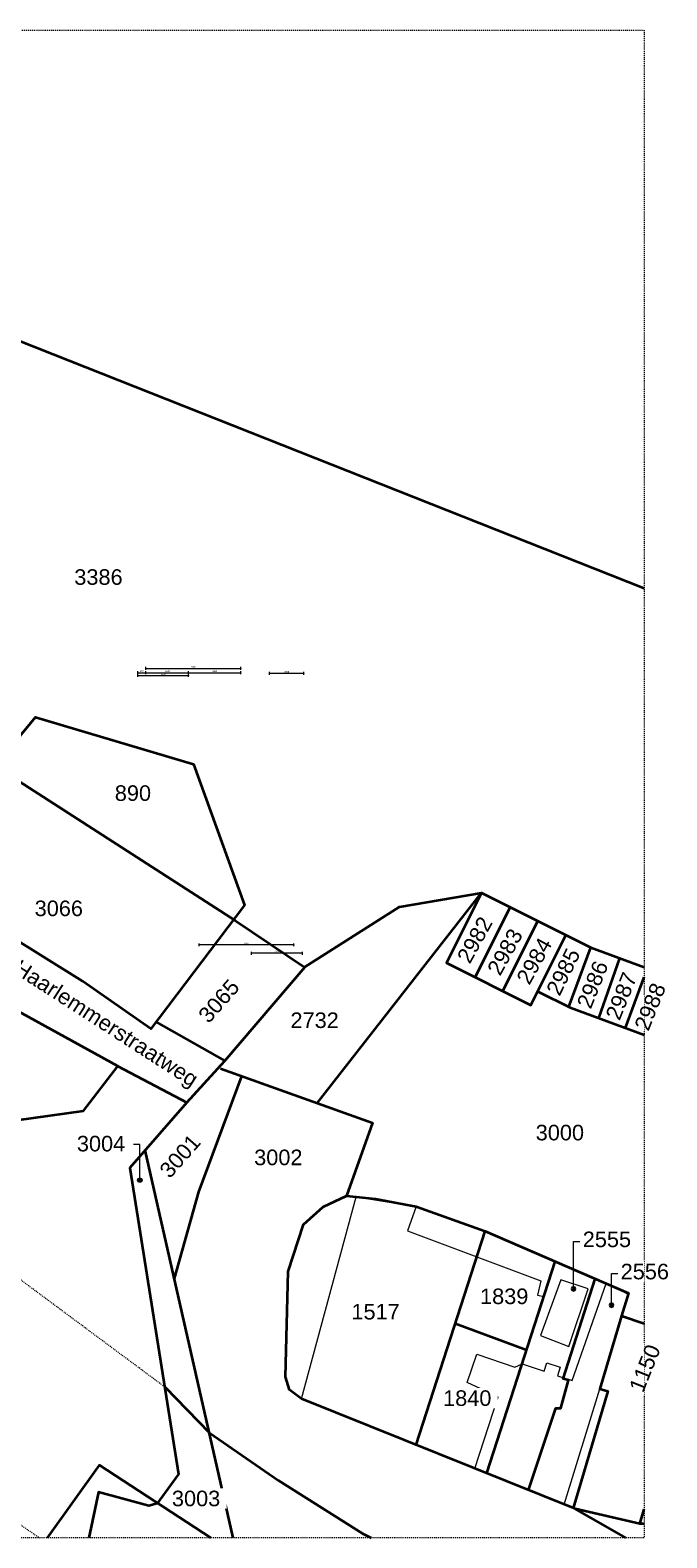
# Model space of a CAD drawing. Extents: x -294884 to 286267, y 0 to 1429765.
# Tile 4 of 178: x 33521 to 99853, y 0 to 157000. Entities that reach past the tile are written whole.
import ezdxf

# ---------------------------------------------------------------- set-up
doc = ezdxf.new("R2010")
doc.units = 0
doc.header["$MEASUREMENT"] = 0
doc.linetypes.add('DASHED', pattern=[200, 100, -100])
for name, color, linetype in [('A-0030-STRAMIEN', 1, 'Continuous'), ('A-0038-STR-MAATLIJN', 1, 'Continuous'), ('A-0070-SYMBOOL', 1, 'Continuous'), ('A-1130-TXT+MT-BE', 1, 'Continuous')]:
    doc.layers.add(name, color=color, linetype=linetype)
doc.dimstyles.new('@D00GM', dxfattribs={"dimtxt": 135, "dimasz": 1, "dimexe": 0.18, "dimexo": 0.0625, "dimgap": 13.5, "dimtad": 1, "dimdec": 0, "dimzin": 0, "dimdsep": 46, "dimtxsty": 'Standard', "dimblk": '^SD00____100_10', "dimcen": 0.09, "dimse1": 1, "dimse2": 1, "dimclrd": 1, "dimadec": 0, "dimazin": 0, "dimtfac": 1, "dimtdec": 4, "dimtmove": 0, "dimatfit": 3, "dimfxl": 0, "dimtolj": 1, "dimtzin": 0, "dimlwd": 13, "dimarcsym": 0})
doc.dimstyles.new('@D03ST', dxfattribs={"dimtxt": 162, "dimasz": 1, "dimexe": 0.18, "dimexo": 0.0625, "dimgap": 16.2, "dimtad": 1, "dimdec": 0, "dimzin": 0, "dimdsep": 46, "dimtxsty": 'Standard', "dimblk": '^SD03____100_10', "dimcen": 0.09, "dimse1": 1, "dimse2": 1, "dimclrd": 1, "dimadec": 0, "dimazin": 0, "dimtfac": 1, "dimtdec": 4, "dimtmove": 0, "dimatfit": 3, "dimfxl": 0, "dimtolj": 1, "dimtzin": 0, "dimlwd": 13, "dimarcsym": 0})

# ---------------------------------------------------------------- blocks, each defined once
blk = doc.blocks.new('M-KADASTRAAL_1')
at = {"color": 7, "linetype": 'DASHED', "lineweight": 0}
blk.add_lwpolyline([(42946, 1565), (42946, 158565), (237946, 158565), (237946, 1565)], close=True, dxfattribs=at)
at = {"color": 4, "linetype": 'Continuous', "lineweight": 35}
for points in [[(112937, 149934), (237946, 100447)], [(133098, 105184), (162887, 86584), (170237, 81994), (195337, 65834), (202537, 60984), (212437, 67284), (220987, 68734), (232387, 63034), (237946, 61007)], [(156401, 77484), (162287, 72234), (174537, 87034), (190987, 82134), (196287, 67434), (186537, 54584), (179437, 59534), (171587, 64434), (168387, 66884), (165837, 69134), (162287, 71884), (162287, 72234)], [(151906, 71134), (158231, 66534), (152987, 59734), (156687, 42834), (179537, 46034), (183087, 50684), (166937, 59584), (161187, 63234), (160987, 63684), (158087, 65684), (157884, 66084)], [(203886, 46834), (220987, 68734)], [(220987, 68734), (217337, 61434), (226137, 57034), (229787, 64334)], [(220337, 59934), (223937, 67134)], [(223204, 58500), (226854, 65800)], [(230087, 56850), (232387, 63034)], [(233212, 55684), (235405, 61934)], [(187069, 55284), (194237, 51234), (202616, 61034)], [(236000, 54659), (237946, 59951)], [(226854, 58467), (230221, 56784), (237946, 53943)], [(183087, 50684), (190287, 46884), (184337, 40084), (189437, 8184), (187187, 5134), (186337, 4884), (181087, 6334), (180085, 1565)], [(190287, 46884), (194237, 51234)], [(193786, 50434), (209637, 44784), (206929, 37184)], [(188991, 28584), (191537, 37584), (196037, 49631)], [(195133, 1565), (185956, 41934)], [(236008, 1565), (230737, 4584), (202237, 16034), (200987, 16984), (200587, 18334), (200837, 29284), (202437, 34184), (204487, 36034), (206929, 37184), (209937, 36884), (214187, 36084), (221387, 33484), (236287, 27034), (235587, 24684), (237946, 23886)], [(214185, 11234), (221387, 33484)], [(221528, 8284), (228664, 30334)], [(225884, 6534), (228737, 15084), (229237, 15084), (230037, 17984), (229494, 18134), (232822, 28534)], [(218280, 23884), (225687, 21134)], [(235587, 24684), (233324, 17084), (234163, 16834), (230538, 4664)], [(187983, 17284), (192651, 12484), (199837, 7534), (208587, 2034), (209478, 1565)], [(175786, 1565), (181187, 9134), (192803, 1565)], [(237946, 3034), (237487, 3034), (230737, 4584)], [(237487, 3034), (237946, 4542)]]:
    blk.add_lwpolyline(points, dxfattribs=at)
at = {"color": 1, "linetype": 'DASHED', "lineweight": 13}
for points in [[(187983, 17284), (170687, 30134), (140068, 52884), (125437, 65134), (99037, 94384), (91411, 102834), (81737, 110884), (72687, 117434), (65733, 122134)], [(55533, 105784), (70537, 93384), (89937, 74784), (102537, 61084), (114995, 44584), (125037, 36334), (156437, 14234), (174938, 1565)]]:
    blk.add_lwpolyline(points, dxfattribs=at)
at = {"color": 1, "linetype": 'Continuous', "lineweight": 13}
for points in [[(202237, 16034), (207932, 37084), (214187, 36084), (213267, 33534), (227187, 28334), (226837, 26834), (227483, 26683), (225216, 19677)], [(225216, 19677), (227515, 18934), (227790, 19784), (229181, 19334), (228890, 18434), (230435, 17934), (233977, 28034), (236258, 26934), (235587, 24684), (237946, 23886)], [(220283, 8784), (222737, 16234), (219487, 17734), (220487, 20684), (224470, 19334), (225216, 19677)], [(229617, 5034), (233324, 17084)]]:
    blk.add_lwpolyline(points, dxfattribs=at)
blk.add_lwpolyline([(227137, 22634), (230087, 21484), (232087, 27484), (229237, 28434)], close=True, dxfattribs=at)
at = {"layer": 'A-0070-SYMBOOL', "color": 1, "linetype": 'Continuous', "lineweight": 13}
for points in [[(185387, 38815), (185387, 42518), (184737, 42518)], [(230587, 27496), (230587, 32434), (231237, 32434)], [(234537, 25792), (234537, 29084), (235187, 29084)]]:
    blk.add_lwpolyline(points, dxfattribs=at)
at = {"layer": 'A-0070-SYMBOOL', "color": 7, "linetype": 'Continuous', "lineweight": 18}
for points in [[(185632, 38815), (185561, 38642), (185387, 38570), (185214, 38642), (185143, 38815), (185214, 38988), (185387, 39060), (185561, 38988)], [(185562, 38815), (185511, 38691), (185387, 38640), (185264, 38691), (185212, 38815), (185264, 38939), (185387, 38990), (185511, 38939)], [(185493, 38815), (185462, 38741), (185387, 38710), (185313, 38741), (185282, 38815), (185313, 38889), (185387, 38920), (185462, 38889)], [(185422, 38815), (185412, 38790), (185387, 38780), (185363, 38790), (185352, 38815), (185363, 38840), (185387, 38850), (185412, 38840)], [(230832, 27496), (230761, 27669), (230587, 27741), (230414, 27669), (230343, 27496), (230414, 27323), (230587, 27251), (230761, 27323)], [(230762, 27496), (230711, 27620), (230587, 27671), (230464, 27620), (230412, 27496), (230464, 27372), (230587, 27321), (230711, 27372)], [(230693, 27496), (230662, 27570), (230587, 27601), (230513, 27570), (230482, 27496), (230513, 27422), (230587, 27391), (230662, 27422)], [(230622, 27496), (230612, 27521), (230587, 27531), (230563, 27521), (230552, 27496), (230563, 27471), (230587, 27461), (230612, 27471)], [(234782, 25792), (234711, 25965), (234537, 26037), (234364, 25965), (234293, 25792), (234364, 25619), (234537, 25547), (234711, 25619)], [(234712, 25792), (234661, 25916), (234537, 25967), (234414, 25916), (234362, 25792), (234414, 25668), (234537, 25617), (234661, 25668)], [(234643, 25792), (234612, 25866), (234537, 25897), (234463, 25866), (234432, 25792), (234463, 25718), (234537, 25687), (234612, 25718)], [(234572, 25792), (234562, 25817), (234537, 25827), (234513, 25817), (234502, 25792), (234513, 25767), (234537, 25757), (234562, 25767)]]:
    blk.add_lwpolyline(points, close=True, dxfattribs=at)
at = {"linetype": 'Continuous'}
for points in [[(178478, 102674), (184258, 102674), (184258, 100559), (178478, 100559)], [(182697, 80174), (187227, 80174), (187227, 78059), (182697, 78059)], [(174347, 68174), (180127, 68174), (180127, 66059), (174347, 66059)], [(218091, 62071), (220892, 67127), (222742, 66102), (219941, 61046)], [(191109, 56215), (194929, 60553), (196516, 59155), (192697, 54817)], [(200997, 56524), (206777, 56524), (206777, 54409), (200997, 54409)], [(187059, 40065), (190879, 44403), (192466, 43005), (188647, 38667)], [(226547, 44824), (232327, 44824), (232327, 42709), (226547, 42709)], [(178747, 43674), (184527, 43674), (184527, 41559), (178747, 41559)], [(197216, 42240), (202996, 42240), (202996, 40125), (197216, 40125)], [(231447, 33703), (237227, 33703), (237227, 31588), (231447, 31588)], [(237946, 30353), (237946, 28238), (235397, 28238), (235397, 30353)], [(220747, 27774), (226527, 27774), (226527, 25659), (220747, 25659)], [(207347, 26174), (213127, 26174), (213127, 24059), (207347, 24059)], [(237946, 21943), (237946, 16444), (236050, 17202)], [(216897, 17174), (222677, 17174), (222677, 15059), (216897, 15059)], [(188647, 6724), (194427, 6724), (194427, 4609), (188647, 4609)]]:
    blk.add_wipeout(points, dxfattribs=at)
at = {"color": 7, "linetype": 'Continuous', "char_height": 1620, "attachment_point": 7, "line_spacing_factor": 1.333333}
for s, insert, rotation in [('{\\fArial|b0|i0|c12|p0;3386}', (178568, 100784), 0), ('{\\fArial|b0|i0|c12|p0;890}', (182787, 78284), 0), ('{\\fArial|b0|i0|c12|p0;3066}', (174437, 66284), 0), ('{\\fArial|b0|i0|c12|p0;2982}', (219788, 61234), 61.01595), ('{\\fArial|b0|i0|c12|p0;3065}', (192587, 55034), 48.63679), ('{\\fArial|b0|i0|c12|p0;2732}', (201087, 54634), 0), ('{\\fArial|b0|i0|c12|p0;3000}', (226637, 42934), 0), ('{\\fArial|b0|i0|c12|p0;3004}', (178837, 41784), 0), ('{\\fArial|b0|i0|c12|p0;3001}', (188537, 38884), 48.63679), ('{\\fArial|b0|i0|c12|p0;3002}', (197306, 40350), 0), ('{\\fArial|b0|i0|c12|p0;2555}', (231537, 31813), 0), ('{\\fArial|b0|i0|c12|p0;2556}', (235487, 28463), 0), ('{\\fArial|b0|i0|c12|p0;1839}', (220837, 25884), 0), ('{\\fArial|b0|i0|c12|p0;1517}', (207437, 24284), 0), ('{\\fArial|b0|i0|c12|p0;1150}', (237838, 16584), 68.20178), ('{\\fArial|b0|i0|c12|p0;1840}', (216987, 15284), 0), ('{\\fArial|b0|i0|c12|p0;3003}', (188737, 4834), 0)]:
    blk.add_mtext(s, dxfattribs=dict(at, insert=insert, rotation=rotation))
at = {"linetype": 'Continuous'}
for points in [[(167596, 65070), (191249, 49812), (189875, 47682), (166222, 62940)], [(221241, 60821), (224042, 65877), (225892, 64852), (223091, 59796)]]:
    blk.add_wipeout(points, dxfattribs=at)
at = {"color": 7, "linetype": 'Continuous', "char_height": 1620, "attachment_point": 7}
for s, insert, rotation, line_spacing_factor in [('{\\fArial|b0|i0|c12|p0;Oude Haarlemmerstraatweg}', (166647, 63433), 327.17508, 0.933333), ('{\\fArial|b0|i0|c12|p0;2983}', (222938, 59984), 61.01595, 1.333333)]:
    blk.add_mtext(s, dxfattribs=dict(at, insert=insert, rotation=rotation, line_spacing_factor=line_spacing_factor))
at = {"linetype": 'Continuous'}
blk.add_wipeout([(224291, 59871), (227092, 64927), (228942, 63902), (226141, 58846)], dxfattribs=at)
at = {"color": 7, "linetype": 'Continuous', "insert": (225988, 59034), "char_height": 1620, "attachment_point": 7, "rotation": 61.01595, "line_spacing_factor": 1.333333}
blk.add_mtext('{\\fArial|b0|i0|c12|p0;2984}', dxfattribs=at)
at = {"linetype": 'Continuous'}
blk.add_wipeout([(227402, 58637), (229953, 63824), (231851, 62891), (229300, 57704)], dxfattribs=at)
at = {"color": 7, "linetype": 'Continuous', "insert": (229138, 57884), "char_height": 1620, "attachment_point": 7, "rotation": 63.81918, "line_spacing_factor": 1.333333}
blk.add_mtext('{\\fArial|b0|i0|c12|p0;2985}', dxfattribs=at)
at = {"linetype": 'Continuous'}
blk.add_wipeout([(230600, 57152), (232746, 62519), (234710, 61733), (232564, 56366)], dxfattribs=at)
at = {"color": 7, "linetype": 'Continuous', "insert": (232388, 56534), "char_height": 1620, "attachment_point": 7, "rotation": 68.20178, "line_spacing_factor": 1.333333}
blk.add_mtext('{\\fArial|b0|i0|c12|p0;2986}', dxfattribs=at)
at = {"linetype": 'Continuous'}
blk.add_wipeout([(233600, 55952), (235746, 61319), (237710, 60533), (235564, 55166)], dxfattribs=at)
at = {"color": 7, "linetype": 'Continuous', "insert": (235388, 55334), "char_height": 1620, "attachment_point": 7, "rotation": 68.20178, "line_spacing_factor": 1.333333}
blk.add_mtext('{\\fArial|b0|i0|c12|p0;2987}', dxfattribs=at)
at = {"linetype": 'Continuous'}
blk.add_wipeout([(237946, 58217), (237946, 54314), (236600, 54852)], dxfattribs=at)
at = {"color": 7, "linetype": 'Continuous', "insert": (238388, 54234), "char_height": 1620, "attachment_point": 7, "rotation": 68.20178, "line_spacing_factor": 1.333333}
blk.add_mtext('{\\fArial|b0|i0|c12|p0;2988}', dxfattribs=at)
blk = doc.blocks.new('*D')
at = {"color": 1, "linetype": 'Continuous', "lineweight": 13}
for points in [[(62927, 114665), (63143, 119960)], [(63293, 119954), (62993, 119966)], [(78427, 113303), (78957, 118577)], [(79106, 118562), (78808, 118592)], [(79148, 115040), (79499, 118522)], [(79648, 118507), (79349, 118537)], [(79648, 118507), (79349, 118537)], [(79682, 118845), (79383, 118875)], [(79499, 118522), (79533, 118860)], [(63077, 114659), (62777, 114671)], [(78968, 113249), (79148, 115040)], [(79298, 115025), (78999, 115055)], [(79298, 115025), (78999, 115055)], [(78576, 113288), (78278, 113318)], [(79118, 113234), (78819, 113264)], [(79118, 113234), (78819, 113264)], [(78934, 112910), (78968, 113249)], [(79084, 112895), (78785, 112925)], [(-122398, 58428), (-122398, 58128)], [(-117098, 58275), (-122398, 58278)], [(-117098, 58425), (-117098, 58125)], [(26619, -2220), (26619, -1920)], [(26619, -2220), (26619, -1920)], [(26619, -2070), (31919, -2070)], [(26619, -2070), (31919, -2070)], [(31919, -2220), (31919, -1920)], [(31919, -2220), (31919, -1920)], [(117098, -58425), (117098, -58125)], [(117098, -58275), (122398, -58278)], [(122398, -58428), (122398, -58128)]]:
    blk.add_lwpolyline(points, dxfattribs=at)
at = {"color": 7, "linetype": 'Continuous', "lineweight": 18}
for points in [[(63166, 119959), (63144, 119983), (63120, 119961), (63142, 119937)], [(78980, 118574), (78960, 118599), (78934, 118579), (78955, 118554)], [(79521, 118520), (79501, 118545), (79476, 118524), (79496, 118499)], [(79521, 118520), (79501, 118545), (79476, 118524), (79496, 118499)], [(79555, 118858), (79535, 118883), (79510, 118863), (79530, 118838)], [(62950, 114664), (62928, 114688), (62904, 114666), (62926, 114642)], [(79171, 115037), (79151, 115063), (79126, 115042), (79146, 115017)], [(79171, 115037), (79151, 115063), (79126, 115042), (79146, 115017)], [(78450, 113301), (78429, 113326), (78404, 113305), (78425, 113280)], [(78991, 113246), (78971, 113272), (78945, 113251), (78966, 113226)], [(78991, 113246), (78971, 113272), (78945, 113251), (78966, 113226)], [(78957, 112908), (78937, 112933), (78911, 112913), (78932, 112888)], [(-122398, 58301), (-122421, 58278), (-122398, 58255), (-122375, 58278)], [(-117098, 58298), (-117121, 58275), (-117098, 58252), (-117075, 58275)], [(26619, -2093), (26642, -2070), (26619, -2047), (26596, -2070)], [(26619, -2093), (26642, -2070), (26619, -2047), (26596, -2070)], [(31919, -2093), (31942, -2070), (31919, -2047), (31896, -2070)], [(31919, -2093), (31942, -2070), (31919, -2047), (31896, -2070)], [(117098, -58298), (117121, -58275), (117098, -58252), (117075, -58275)], [(122398, -58301), (122421, -58278), (122398, -58255), (122375, -58278)]]:
    blk.add_lwpolyline(points, close=True, dxfattribs=at)
at = {"layer": 'A-0030-STRAMIEN', "color": 1, "linetype": 'Continuous', "lineweight": 13}
for points in [[(139855, 104285), (140818, 109496)], [(140965, 109469), (140670, 109524)], [(140003, 104257), (139708, 104312)], [(150193, -2166), (150193, -1866)], [(150193, -2016), (155493, -2016)], [(155493, -2166), (155493, -1866)], [(162027, -30782), (162027, -31082)], [(167327, -30932), (162027, -30932)], [(167327, -30782), (167327, -31082)]]:
    blk.add_lwpolyline(points, dxfattribs=at)
at = {"layer": 'A-0030-STRAMIEN', "color": 7, "linetype": 'Continuous', "lineweight": 18}
for points in [[(140840, 109492), (140822, 109519), (140795, 109501), (140814, 109474)], [(139878, 104280), (139859, 104307), (139833, 104289), (139851, 104262)], [(150193, -2039), (150216, -2016), (150193, -1993), (150170, -2016)], [(155493, -2039), (155516, -2016), (155493, -1993), (155470, -2016)], [(162027, -30909), (162004, -30932), (162027, -30955), (162050, -30932)], [(167327, -30909), (167304, -30932), (167327, -30955), (167350, -30932)]]:
    blk.add_lwpolyline(points, close=True, dxfattribs=at)
at = {"layer": 'A-0038-STR-MAATLIJN', "color": 1, "linetype": 'Continuous', "lineweight": 13}
for points in [[(54211, 116191), (54774, 129790)], [(54924, 129784), (54624, 129797)], [(93531, 103792), (95230, 122696)], [(95379, 122683), (95080, 122709)], [(54361, 116185), (54061, 116197)], [(134881, 116129), (134586, 116184)], [(132939, 106441), (134733, 116156)], [(140523, 109551), (141512, 114908)], [(141660, 114881), (141365, 114935)], [(139716, 105182), (140523, 109551)], [(140670, 109524), (140375, 109578)], [(140670, 109524), (140375, 109578)], [(133086, 106414), (132791, 106468)], [(139863, 105155), (139568, 105209)], [(139863, 105155), (139568, 105209)], [(93680, 103778), (93382, 103805)], [(139708, 104312), (139413, 104366)], [(139560, 104339), (139716, 105182)], [(58982, 102621), (58994, 102921)], [(58988, 102771), (64711, 102534)], [(64705, 102384), (64717, 102684)], [(136364, 96015), (136419, 96310)], [(136392, 96163), (141960, 95134)], [(141932, 94987), (141987, 95282)], [(98404, 84548), (98430, 84847)], [(98417, 84697), (105364, 84073)], [(105351, 83924), (105378, 84222)], [(27759, -1151), (27759, -1451)], [(41370, -1298), (27759, -1301)], [(41370, -1148), (41370, -1448)], [(80074, -1152), (80074, -1452)], [(99055, -1298), (80074, -1302)], [(99055, -1148), (99055, -1448)], [(150193, -1866), (150193, -1566)], [(151050, -1420), (151050, -1120)], [(151050, -1270), (160941, -1270)], [(151050, -1866), (151050, -1566)], [(151050, -1866), (151050, -1566)], [(155493, -1866), (155493, -1566)], [(155493, -1866), (155493, -1566)], [(160941, -1420), (160941, -1120)], [(160941, -1866), (160941, -1566)], [(85620, -2081), (85620, -1781)], [(85620, -2081), (85620, -1781)], [(87964, -2761), (87964, -2461)], [(87964, -2611), (89764, -2611)], [(89764, -2761), (89764, -2461)], [(89764, -2761), (89764, -2461)], [(89764, -2611), (93264, -2611)], [(93264, -2761), (93264, -2461)], [(150193, -1716), (151050, -1716)], [(151050, -1716), (155493, -1716)], [(155493, -1716), (160941, -1716)], [(163921, -1933), (163921, -1633)], [(163921, -1783), (167496, -1783)], [(167496, -1933), (167496, -1633)], [(16419, -29459), (16419, -29759)], [(16419, -29609), (30030, -29612)], [(30030, -29462), (30030, -29762)], [(85801, -29491), (85801, -29791)], [(85801, -29641), (104781, -29645)], [(104781, -29495), (104781, -29795)], [(91591, -30907), (91591, -30607)], [(95091, -30757), (91591, -30757)], [(95091, -30907), (95091, -30607)], [(95091, -30907), (95091, -30607)], [(96891, -30757), (95091, -30757)], [(96891, -30907), (96891, -30607)], [(156589, -30203), (156589, -29903)], [(166470, -30053), (156589, -30053)], [(166470, -30203), (166470, -29903)]]:
    blk.add_lwpolyline(points, dxfattribs=at)
at = {"layer": 'A-0038-STR-MAATLIJN', "color": 7, "linetype": 'Continuous', "lineweight": 18}
for points in [[(54797, 129790), (54775, 129813), (54751, 129791), (54773, 129768)], [(95253, 122694), (95232, 122719), (95207, 122698), (95228, 122673)], [(54234, 116190), (54212, 116214), (54188, 116192), (54210, 116168)], [(134756, 116152), (134737, 116179), (134711, 116161), (134729, 116134)], [(141535, 114904), (141516, 114930), (141490, 114912), (141508, 114885)], [(140545, 109547), (140527, 109574), (140500, 109555), (140519, 109528)], [(140545, 109547), (140527, 109574), (140500, 109555), (140519, 109528)], [(132961, 106437), (132943, 106463), (132916, 106445), (132934, 106418)], [(139738, 105178), (139720, 105205), (139693, 105186), (139712, 105159)], [(139738, 105178), (139720, 105205), (139693, 105186), (139712, 105159)], [(93554, 103790), (93533, 103815), (93508, 103794), (93529, 103769)], [(139583, 104335), (139564, 104362), (139538, 104343), (139556, 104317)], [(58987, 102748), (59011, 102770), (58989, 102794), (58965, 102772)], [(64710, 102511), (64734, 102533), (64712, 102557), (64688, 102535)], [(136387, 96140), (136414, 96158), (136396, 96185), (136369, 96167)], [(141956, 95112), (141982, 95130), (141964, 95157), (141937, 95138)], [(98415, 84674), (98440, 84695), (98419, 84720), (98394, 84699)], [(105362, 84050), (105387, 84071), (105366, 84096), (105342, 84075)], [(27759, -1278), (27736, -1301), (27759, -1324), (27782, -1301)], [(41370, -1275), (41347, -1298), (41370, -1321), (41393, -1298)], [(80074, -1279), (80051, -1302), (80074, -1325), (80097, -1302)], [(99055, -1275), (99032, -1298), (99055, -1321), (99078, -1298)], [(151050, -1293), (151073, -1270), (151050, -1247), (151027, -1270)], [(160941, -1293), (160964, -1270), (160941, -1247), (160918, -1270)], [(85620, -1954), (85643, -1931), (85620, -1908), (85597, -1931)], [(85620, -1954), (85643, -1931), (85620, -1908), (85597, -1931)], [(87964, -2634), (87987, -2611), (87964, -2588), (87941, -2611)], [(89764, -2634), (89787, -2611), (89764, -2588), (89741, -2611)], [(89764, -2634), (89787, -2611), (89764, -2588), (89741, -2611)], [(93264, -2634), (93287, -2611), (93264, -2588), (93241, -2611)], [(150193, -1739), (150216, -1716), (150193, -1693), (150170, -1716)], [(151050, -1739), (151073, -1716), (151050, -1693), (151027, -1716)], [(151050, -1739), (151073, -1716), (151050, -1693), (151027, -1716)], [(155493, -1739), (155516, -1716), (155493, -1693), (155470, -1716)], [(155493, -1739), (155516, -1716), (155493, -1693), (155470, -1716)], [(160941, -1739), (160964, -1716), (160941, -1693), (160918, -1716)], [(163921, -1806), (163944, -1783), (163921, -1760), (163898, -1783)], [(167496, -1806), (167519, -1783), (167496, -1760), (167473, -1783)], [(16419, -29586), (16442, -29609), (16419, -29632), (16396, -29609)], [(30030, -29589), (30053, -29612), (30030, -29635), (30007, -29612)], [(85801, -29618), (85824, -29641), (85801, -29664), (85778, -29641)], [(104781, -29622), (104804, -29645), (104781, -29668), (104758, -29645)], [(91591, -30780), (91568, -30757), (91591, -30734), (91614, -30757)], [(95091, -30780), (95068, -30757), (95091, -30734), (95114, -30757)], [(95091, -30780), (95068, -30757), (95091, -30734), (95114, -30757)], [(96891, -30780), (96868, -30757), (96891, -30734), (96914, -30757)], [(156589, -30076), (156566, -30053), (156589, -30030), (156612, -30053)], [(166470, -30076), (166447, -30053), (166470, -30030), (166492, -30053)]]:
    blk.add_lwpolyline(points, close=True, dxfattribs=at)
at = {"layer": 'A-0038-STR-MAATLIJN', "color": 1, "linetype": 'Continuous'}
blk.add_point((85620, -1931), dxfattribs=at)
at = {"layer": 'A-1130-TXT+MT-BE', "color": 1, "linetype": 'Continuous', "lineweight": 13}
for points in [[(62774, 119975), (63160, 129448)], [(63310, 129442), (63010, 129455)], [(62604, 115818), (62774, 119975)], [(62923, 119969), (62624, 119981)], [(62923, 119969), (62624, 119981)], [(62708, 114673), (62408, 114685)], [(62754, 115812), (62454, 115824)], [(62754, 115812), (62454, 115824)], [(62558, 114679), (62604, 115818)], [(-131879, 58064), (-131879, 57764)], [(-122398, 57908), (-131879, 57914)], [(-122398, 58058), (-122398, 57758)], [(-122398, 58058), (-122398, 57758)], [(-118237, 57906), (-122398, 57908)], [(-118237, 58056), (-118237, 57756)], [(-118237, 58056), (-118237, 57756)], [(-117097, 57905), (-118237, 57906)], [(-117097, 58055), (-117097, 57755)], [(26618, -1850), (26618, -1550)], [(27759, -1850), (27759, -1550)], [(27759, -1850), (27759, -1550)], [(31919, -1850), (31919, -1550)], [(31919, -1850), (31919, -1550)], [(41400, -1850), (41400, -1550)], [(26618, -1700), (27759, -1700)], [(27759, -1700), (31919, -1700)], [(31919, -1700), (41400, -1700)], [(25452, -30820), (25452, -30520)], [(25452, -30670), (30752, -30670)], [(30752, -30820), (30752, -30520)], [(71110, -33871), (70810, -33871)], [(70960, -34871), (70960, -33871)], [(115190, -33871), (114890, -33871)], [(115040, -34871), (115040, -33871)], [(71110, -34871), (70810, -34871)], [(115190, -34871), (114890, -34871)], [(117097, -58055), (117097, -57755)], [(117097, -57905), (118237, -57906)], [(118237, -58056), (118237, -57756)], [(118237, -58056), (118237, -57756)], [(118237, -57906), (122398, -57908)], [(122398, -58058), (122398, -57758)], [(122398, -58058), (122398, -57758)], [(122398, -57908), (131879, -57914)], [(131879, -58064), (131879, -57764)]]:
    blk.add_lwpolyline(points, dxfattribs=at)
at = {"layer": 'A-1130-TXT+MT-BE', "color": 7, "linetype": 'Continuous', "lineweight": 18}
for points in [[(63183, 129448), (63161, 129471), (63137, 129449), (63159, 129426)], [(62797, 119974), (62774, 119998), (62751, 119976), (62773, 119952)], [(62797, 119974), (62774, 119998), (62751, 119976), (62773, 119952)], [(62581, 114678), (62559, 114702), (62535, 114680), (62557, 114656)], [(62627, 115817), (62605, 115841), (62581, 115819), (62603, 115795)], [(62627, 115817), (62605, 115841), (62581, 115819), (62603, 115795)], [(-131879, 57937), (-131902, 57914), (-131879, 57891), (-131856, 57914)], [(-122398, 57931), (-122421, 57908), (-122398, 57885), (-122375, 57908)], [(-122398, 57931), (-122421, 57908), (-122398, 57885), (-122375, 57908)], [(-118237, 57929), (-118260, 57906), (-118237, 57883), (-118214, 57906)], [(-118237, 57929), (-118260, 57906), (-118237, 57883), (-118214, 57906)], [(-117097, 57928), (-117120, 57905), (-117097, 57882), (-117074, 57905)], [(26618, -1723), (26641, -1700), (26618, -1677), (26595, -1700)], [(27759, -1723), (27782, -1700), (27759, -1677), (27736, -1700)], [(27759, -1723), (27782, -1700), (27759, -1677), (27736, -1700)], [(31919, -1723), (31942, -1700), (31919, -1677), (31896, -1700)], [(31919, -1723), (31942, -1700), (31919, -1677), (31896, -1700)], [(41400, -1723), (41423, -1700), (41400, -1677), (41377, -1700)], [(25452, -30693), (25475, -30670), (25452, -30647), (25429, -30670)], [(30752, -30693), (30775, -30670), (30752, -30647), (30729, -30670)], [(70982, -33871), (70960, -33848), (70937, -33871), (70960, -33894)], [(115063, -33871), (115040, -33848), (115017, -33871), (115040, -33894)], [(70982, -34871), (70960, -34848), (70937, -34871), (70960, -34894)], [(115063, -34871), (115040, -34848), (115017, -34871), (115040, -34894)], [(117097, -57928), (117120, -57905), (117097, -57882), (117074, -57905)], [(118237, -57929), (118260, -57906), (118237, -57883), (118214, -57906)], [(118237, -57929), (118260, -57906), (118237, -57883), (118214, -57906)], [(122398, -57931), (122421, -57908), (122398, -57885), (122375, -57908)], [(122398, -57931), (122421, -57908), (122398, -57885), (122375, -57908)], [(131879, -57937), (131902, -57914), (131879, -57891), (131856, -57914)]]:
    blk.add_lwpolyline(points, close=True, dxfattribs=at)
at = {"color": 7, "linetype": 'Continuous', "char_height": 135, "attachment_point": 7, "line_spacing_factor": 0.933333}
for s, insert, rotation in [('{\\fArial|b0|i0|c12|p0;340}', (79443, 118543), 84.25823), ('{\\fArial|b0|i0|c12|p0;5300}', (62969, 117109), 87.66537), ('{\\fArial|b0|i0|c12|p0;3500}', (79246, 116581), 84.25768), ('{\\fArial|b0|i0|c12|p0;5300}', (78614, 115740), 84.25768), ('{\\fArial|b0|i0|c12|p0;340}', (78879, 112931), 84.25823), ('{\\fArial|b0|i0|c12|p0;1800}', (78980, 113945), 84.25768), ('{\\fArial|b0|i0|c12|p0;5300}', (-119954, 58369), 359.96536), ('{\\fArial|b0|i0|c12|p0;5300}', (119541, -58219), 359.96537)]:
    blk.add_mtext(s, dxfattribs=dict(at, insert=insert, rotation=rotation))
at = {"color": 7, "linetype": 'Continuous', "insert": (29063, -2013), "char_height": 135, "attachment_point": 7, "line_spacing_factor": 0.933333}
blk.add_mtext('{\\fArial|b0|i0|c12|p0;5300}', dxfattribs=at)
blk.add_mtext('{\\fArial|b0|i0|c12|p0;5300}', dxfattribs=at)
at = {"layer": 'A-0030-STRAMIEN', "color": 7, "linetype": 'Continuous', "insert": (140224, 106660), "char_height": 162, "attachment_point": 7, "rotation": 79.5354, "line_spacing_factor": 0.933333}
blk.add_mtext('{\\fArial|b0|i0|c12|p0;5300}', dxfattribs=at)
at = {"layer": 'A-0030-STRAMIEN', "color": 7, "linetype": 'Continuous', "char_height": 162, "attachment_point": 7, "line_spacing_factor": 0.933333}
for insert in [(152596, -1947), (164429, -30821)]:
    blk.add_mtext('{\\fArial|b0|i0|c12|p0;5300}', dxfattribs=dict(at, insert=insert))
at = {"layer": 'A-0038-STR-MAATLIJN', "color": 7, "linetype": 'Continuous', "char_height": 162, "attachment_point": 7, "line_spacing_factor": 0.933333}
for s, insert, rotation in [('{\\fArial|b0|i0|c12|p0;13611}', (54411, 122684), 87.63068), ('{\\fArial|b0|i0|c12|p0;18980}', (94284, 112942), 84.86502), ('{\\fArial|b0|i0|c12|p0;9880}', (133723, 111068), 79.53505), ('{\\fArial|b0|i0|c12|p0;5448}', (140905, 111999), 79.5354), ('{\\fArial|b0|i0|c12|p0;4443}', (140007, 107136), 79.5354), ('{\\fArial|b0|i0|c12|p0;857}', (139536, 104591), 79.5354), ('{\\fArial|b0|i0|c12|p0;5728}', (61605, 102732), 357.63068), ('{\\fArial|b0|i0|c12|p0;5662}', (138945, 95761), 349.53505), ('{\\fArial|b0|i0|c12|p0;6975}', (101650, 84476), 354.86502), ('{\\fArial|b0|i0|c12|p0;13611}', (34255, -1189), 0.01102), ('{\\fArial|b0|i0|c12|p0;18980}', (89255, -1189), 0.01102), ('{\\fArial|b0|i0|c12|p0;9890}', (155748, -1201), 0), ('{\\fArial|b0|i0|c12|p0;13611}', (22915, -29499), 359.98898), ('{\\fArial|b0|i0|c12|p0;18980}', (94982, -29532), 359.98898), ('{\\fArial|b0|i0|c12|p0;9880}', (161282, -29984), 360)]:
    blk.add_mtext(s, dxfattribs=dict(at, insert=insert, rotation=rotation))
for s, insert in [('{\\fArial|b0|i0|c12|p0;857}', (150436, -1647)), ('{\\fArial|b0|i0|c12|p0;4443}', (153024, -1647)), ('{\\fArial|b0|i0|c12|p0;5448}', (157970, -1647)), ('{\\fArial|b0|i0|c12|p0;3575}', (165461, -1714)), ('{\\fArial|b0|i0|c12|p0;1800}', (88617, -2542)), ('{\\fArial|b0|i0|c12|p0;3500}', (91267, -2542)), ('{\\fArial|b0|i0|c12|p0;3500}', (93094, -30688)), ('{\\fArial|b0|i0|c12|p0;1800}', (95744, -30688))]:
    blk.add_mtext(s, dxfattribs=dict(at, insert=insert))
at = {"layer": 'A-1130-TXT+MT-BE', "color": 7, "linetype": 'Continuous', "char_height": 135, "attachment_point": 7, "line_spacing_factor": 0.933333}
for s, insert, rotation in [('{\\fArial|b0|i0|c12|p0;9481}', (62901, 124508), 87.66535), ('{\\fArial|b0|i0|c12|p0;4160}', (62623, 117693), 87.66535), ('{\\fArial|b0|i0|c12|p0;1140}', (62515, 115045), 87.66535), ('{\\fArial|b0|i0|c12|p0;9481}', (-127344, 58004), 359.96534), ('{\\fArial|b0|i0|c12|p0;4160}', (-120524, 58000), 359.96534), ('{\\fArial|b0|i0|c12|p0;1140}', (-117873, 57998), 359.96534), ('{\\fArial|b0|i0|c12|p0;1140}', (26982, -1643), 359.99998), ('{\\fArial|b0|i0|c12|p0;4160}', (29633, -1643), 359.99998), ('{\\fArial|b0|i0|c12|p0;9481}', (36454, -1643), 359.99998), ('{\\fArial|b0|i0|c12|p0;1000}', (70902, -34578), 90), ('{\\fArial|b0|i0|c12|p0;1000}', (114982, -34578), 90), ('{\\fArial|b0|i0|c12|p0;1140}', (117461, -57848), 359.96535), ('{\\fArial|b0|i0|c12|p0;4160}', (120111, -57849), 359.96535), ('{\\fArial|b0|i0|c12|p0;9481}', (126932, -57853), 359.96535)]:
    blk.add_mtext(s, dxfattribs=dict(at, insert=insert, rotation=rotation))
at = {"layer": 'A-1130-TXT+MT-BE', "color": 7, "linetype": 'Continuous', "insert": (27896, -30612), "char_height": 135, "attachment_point": 7, "line_spacing_factor": 0.933333}
blk.add_mtext('{\\fArial|b0|i0|c12|p0;5300}', dxfattribs=at)
blk = doc.blocks.new('^SD03____100_10')
at = {"layer": 'A-0038-STR-MAATLIJN', "color": 7, "linetype": 'Continuous', "lineweight": 18}
blk.add_lwpolyline([(0, -23), (23, 0), (0, 23), (-23, 0)], close=True, dxfattribs=at)
at = {"layer": 'A-0038-STR-MAATLIJN', "color": 1, "linetype": 'Continuous', "lineweight": 13}
blk.add_lwpolyline([(0, -150), (0, 150)], dxfattribs=at)
blk = doc.blocks.new('^SD00____100_10')
at = {"layer": 'A-1130-TXT+MT-BE', "color": 7, "linetype": 'Continuous', "lineweight": 18}
blk.add_lwpolyline([(0, -23), (23, 0), (0, 23), (-23, 0)], close=True, dxfattribs=at)
at = {"layer": 'A-1130-TXT+MT-BE', "color": 1, "linetype": 'Continuous', "lineweight": 13}
blk.add_lwpolyline([(0, -150), (0, 150)], dxfattribs=at)
blk = doc.blocks.new('M-NIEUW_10')
at = {"color": 7, "linetype": 'Continuous'}
for base, p1, p2, angle, middle in [((63143.3, 119960.3), (62927.4, 114664.7), (63143.3, 119960.3), 56.555082, (63035.3, 117312.5)), ((79148.4, 115039.7), (78968.2, 113248.8), (79148.4, 115039.7), 84.257677, (79058.3, 114144.2)), ((79498.6, 118522.1), (79148.4, 115039.7), (79540, 118518), 84.257677, (79323.5, 116780.9)), ((78957.2, 118576.6), (78427, 113303.2), (78957.2, 118576.6), 84.257679, (78692.1, 115939.9)), ((79532.6, 118860.4), (79498.6, 118522.1), (79532.6, 118860.4), 84.258229, (79515.6, 118691.3)), ((78968.3, 113248.8), (78934.3, 112910.5), (78968.3, 113248.8), 84.258229, (78951.3, 113079.6))]:
    dim = blk.add_linear_dim(base=base, p1=p1, p2=p2, angle=angle, dimstyle='@D00GM', override={"dimpost": '{\\fArial|b0|i0|c12|p0;<>}'}, dxfattribs=at)
    dim.commit()
    dim.dimension.update_dxf_attribs({"geometry": '*D', "text_midpoint": middle})
at = {"layer": 'A-0030-STRAMIEN', "color": 7, "linetype": 'Continuous'}
dim = blk.add_linear_dim(base=(140817.8, 109496.5), p1=(139855.2, 104284.6), p2=(140817.8, 109496.5), angle=48.425107, dimstyle='@D03ST', override={"dimpost": '{\\fArial|b0|i0|c12|p0;<>}'}, dxfattribs=at)
dim.commit()
dim.dimension.update_dxf_attribs({"geometry": '*D', "text_midpoint": (140336.5, 106890.6)})
at = {"layer": 'A-0038-STR-MAATLIJN', "color": 7, "linetype": 'Continuous'}
for base, p1, p2, middle in [((64710.9, 102534), (59534.3, 115970.7), (65257.1, 115733.9), (61849.5, 102652.4)), ((105364.4531, 84072.9688), (100080, 103203.2109), (107027.4531, 102578.8906), (101890.7188, 84385.125)), ((141959.7, 95134.2), (138113.5, 105485), (143681.6, 104456.5), (139175.7, 95648.4))]:
    dim = blk.add_linear_dim(base=base, p1=p1, p2=p2, dimstyle='@D03ST', override={"dimpost": '{\\fArial|b0|i0|c12|p0;<>}'}, dxfattribs=at)
    dim.commit()
    dim.dimension.update_dxf_attribs({"geometry": '*D', "text_midpoint": middle})
for base, p1, p2, angle, middle in [((54773.9688, 129790.4766), (54209.2734, 116191.0156), (54773.9688, 129790.4766), 90, (54492.6172, 122990.7031)), ((95229.7, 122696), (93529, 103791.9), (95229.7, 122696), 90, (94380.3, 113243.9)), ((134733.2, 116156.4), (132936.7, 106441.1), (134733.2, 116156.4), 90, (133836, 111298.6)), ((139715.9, 105182), (139560.2, 104339.1), (139715.9, 105182), 48.425107, (139638, 104760.5)), ((140522.8, 109551), (139715.9, 105182), (140522.8, 109551), 48.425107, (140119.3, 107366.5)), ((141512.2, 114907.9), (140522.8, 109551), (141512.2, 114907.9), 48.425107, (141017.5, 112229.4))]:
    dim = blk.add_linear_dim(base=base, p1=p1, p2=p2, angle=angle, dimstyle='@D03ST', override={"dimpost": '{\\fArial|b0|i0|c12|p0;<>}'}, dxfattribs=at)
    dim.commit()
    dim.dimension.update_dxf_attribs({"geometry": '*D', "text_midpoint": middle})
at = {"layer": 'A-1130-TXT+MT-BE', "color": 7, "linetype": 'Continuous'}
for base, p1, p2, middle in [((62604.0859, 115818.2031), (64050.2969, 114617.8906), (62604.0859, 115818.2031), (62580.8516, 115248.4766)), ((62773.6, 119975.1), (62604.1, 115818.2), (64013.5, 119924.5), (62688.8, 117896.6)), ((63159.8, 129448.5), (64013.5, 119924.5), (63159.8, 129448.5), (62966.7, 124711.8))]:
    dim = blk.add_linear_dim(base=base, p1=p1, p2=p2, angle=56.555059, dimstyle='@D00GM', override={"dimpost": '{\\fArial|b0|i0|c12|p0;<>}'}, dxfattribs=at)
    dim.commit()
    dim.dimension.update_dxf_attribs({"geometry": '*D', "text_midpoint": middle})

msp = doc.modelspace()

# ---------------------------------------------------------------- block references
msp.add_blockref('M-KADASTRAAL_1', (-140446, -1565))

# ---------------------------------------------------------------- next in the draw order: block references
msp.add_blockref('M-NIEUW_10', (-105465, 91809))

doc.saveas('drawing.dxf')
